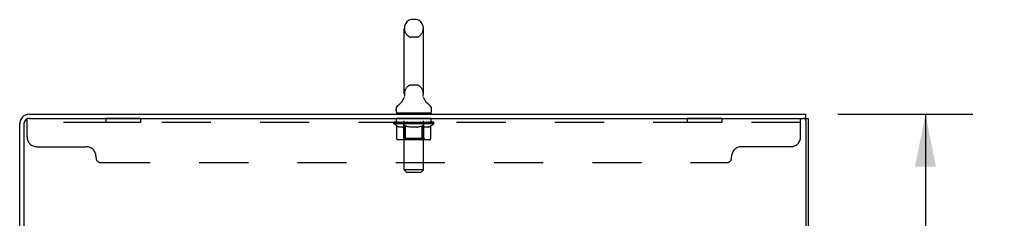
# Model space of a CAD drawing. Header units: inches. Extents: x 0 to 227, y 0 to 147.
# Tile 40 of 41: x 133.15 to 158.13, y 97.67 to 102.73. Entities that reach past the tile are written whole.
import ezdxf

# ---------------------------------------------------------------- set-up
doc = ezdxf.new("R2010")
doc.units = ezdxf.units.IN
doc.header["$LTSCALE"] = 12.466667
doc.header["$MEASUREMENT"] = 0
doc.linetypes.add('HIDDEN', pattern=[0.2, 0.1, -0.1])
doc.layers.get('0').update_dxf_attribs({"linetype": 'CONTINUOUS'})
for name, color, linetype in [('02___PRT_ALL_AXES', 7, 'CONTINUOUS'), ('DEFAULT_2', 8, 'HIDDEN'), ('DIMENSIONS', 7, 'CONTINUOUS')]:
    doc.layers.add(name, color=color, linetype=linetype)
doc.styles.get("Standard").update_dxf_attribs({"font": 'txt', "width": 0.8})
doc.dimstyles.new('DIMSTYLE_1', dxfattribs={"dimtxt": 1, "dimasz": 1.333333, "dimexe": 0.09, "dimexo": 0.07, "dimgap": 0.0375, "dimtad": 0, "dimtih": 1, "dimtoh": 1, "dimzin": 4, "dimdsep": 46, "dimtxsty": 'Standard', "dimblk": '_FILLED', "dimblk1": '_FILLED', "dimblk2": '_FILLED', "dimcen": 0.09, "dimadec": 0, "dimazin": 0, "dimtfac": 1, "dimtofl": 0, "dimtmove": 0, "dimatfit": 3, "dimldrblk": '_FILLED', "dimfxl": 0, "dimtolj": 1, "dimtzin": 4, "dimarcsym": 0})

# ---------------------------------------------------------------- blocks, each defined once
blk = doc.blocks.new('_FILLED')
at = {"color": 0, "linetype": 'ByBlock'}
blk.add_solid([(0, 0), (-1, 0.2), (-1, -0.2)], dxfattribs=at)
blk = doc.blocks.new('*D5')
at = {"layer": 'DIMENSIONS', "color": 2, "linetype": 'Continuous'}
for p, q in [((153.91, 100.321), (157.334, 100.321)), ((156.134, 100.321), (156.134, 56.321)), ((156.134, 10.321), (156.134, 54.321)), ((153.91, 10.321), (157.334, 10.321))]:
    blk.add_line(p, q, dxfattribs=at)
at = {"layer": 'DIMENSIONS', "color": 2, "linetype": 'Continuous', "xscale": 1.3333333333, "yscale": 1.3333333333, "zscale": 1.3333333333}
for p, rotation in [((156.134, 100.321), 90), ((156.134, 10.321), 270)]:
    blk.add_blockref('_FILLED', p, dxfattribs=dict(at, rotation=rotation))
at = {"layer": 'DIMENSIONS', "color": 2, "linetype": 'Continuous', "insert": (156.134, 55.821), "char_height": 1, "width": 4, "attachment_point": 2, "line_spacing_factor": 0.9}
blk.add_mtext('90.00', dxfattribs=at)

msp = doc.modelspace()

# ---------------------------------------------------------------- linework, layer by layer
at = {"color": 7, "linetype": 'Continuous'}
for p, q in [((143.218, 102.729), (143.09, 102.729)), ((142.912, 100.844), (142.912, 102.507)), ((143.395, 100.844), (143.395, 102.507)), ((142.915, 100.807), (142.916, 100.804)), ((142.916, 100.774), (142.915, 100.77)), ((142.916, 100.804), (142.916, 100.8)), ((142.916, 100.8), (142.916, 100.795)), ((142.916, 100.795), (142.916, 100.791)), ((142.916, 100.791), (142.916, 100.787)), ((142.916, 100.787), (142.916, 100.782)), ((142.916, 100.782), (142.916, 100.778)), ((142.916, 100.778), (142.916, 100.774)), ((143.391, 100.791), (143.391, 100.795)), ((143.391, 100.787), (143.391, 100.791)), ((143.391, 100.782), (143.391, 100.787)), ((143.392, 100.778), (143.391, 100.782)), ((143.392, 100.8), (143.392, 100.804)), ((143.392, 100.774), (143.392, 100.778)), ((143.393, 100.77), (143.392, 100.774)), ((142.702, 100.411), (142.702, 100.449)), ((143.606, 100.411), (143.606, 100.449)), ((142.716, 100.351), (142.716, 100.321)), ((143.591, 100.351), (142.716, 100.351)), ((143.591, 100.351), (143.591, 100.321)), ((153.101, 100.217), (153.048, 100.217)), ((153.102, 100.217), (153.102, 100.321)), ((153.102, 100.217), (153.154, 100.217))]:
    msp.add_line(p, q, dxfattribs=at)
at = {"color": 3, "linetype": 'Continuous'}
for p, q in [((133.4, 100.321), (153.102, 100.321)), ((133.401, 100.217), (153.039, 100.217)), ((153.154, 100.217), (153.154, 10.425)), ((133.154, 97.068), (133.154, 100.075)), ((133.258, 100.074), (133.258, 97.07)), ((153.102, 100.155), (153.102, 10.488))]:
    msp.add_line(p, q, dxfattribs=at)
at = {"color": 7, "linetype": 'Continuous'}
msp.add_lwpolyline([(143.391, 100.795), (143.392, 100.8), (143.392, 100.804), (143.393, 100.807)], dxfattribs=at)
for centre, radius, start, end in [((143.154, 102.507), 0.241, 123.1848, 180), ((143.09, 102.604), 0.125, 90, 123.1848), ((143.218, 102.604), 0.125, 56.8152, 90), ((143.154, 102.507), 0.241, 0, 56.8152), ((142.453, 100.95), 0.5, 306.7414, 337.1842), ((143.154, 100.844), 0.241, 180, 188.65), ((143.154, 100.844), 0.241, 351.35, 360), ((143.855, 100.95), 0.5, 202.8158, 233.2586), ((142.827, 100.449), 0.125, 126.7416, 180), ((143.481, 100.449), 0.125, 0, 53.2584), ((142.762, 100.411), 0.06, 180, 270), ((143.546, 100.411), 0.06, 270, 360)]:
    msp.add_arc(centre, radius, start, end, dxfattribs=at)
at = {"color": 3, "linetype": 'Continuous'}
for centre, radius, start, end in [((133.4, 100.075), 0.246, 90, 180), ((133.401, 100.074), 0.143, 90, 180), ((153.039, 100.155), 0.0625, 0, 90)]:
    msp.add_arc(centre, radius, start, end, dxfattribs=at)
at = {"layer": '02___PRT_ALL_AXES', "color": 8, "linetype": 'HIDDEN'}
for p, q in [((135.341, 100.217), (135.341, 100.113)), ((136.216, 100.217), (135.341, 100.217)), ((136.216, 100.217), (136.216, 100.113)), ((142.716, 100.113), (142.716, 100.217)), ((143.591, 100.217), (142.716, 100.217)), ((143.591, 100.113), (143.591, 100.217)), ((150.091, 100.217), (150.091, 100.113)), ((150.966, 100.217), (150.091, 100.217)), ((150.966, 100.217), (150.966, 100.113)), ((136.216, 100.113), (135.341, 100.113)), ((143.591, 100.113), (142.716, 100.113)), ((150.966, 100.113), (150.091, 100.113))]:
    msp.add_line(p, q, dxfattribs=at)
at = {"layer": 'DEFAULT_2', "color": 8, "linetype": 'HIDDEN'}
for p, q in [((143.218, 102.284), (143.09, 102.284)), ((143.218, 101.066), (143.09, 101.066)), ((133.341, 99.747), (133.341, 100.217)), ((133.401, 100.217), (133.341, 100.217)), ((142.904, 100.351), (142.904, 100.321)), ((142.905, 98.911), (142.905, 100.321)), ((143.403, 98.911), (143.403, 100.321)), ((143.404, 100.351), (143.404, 100.321)), ((152.966, 99.747), (152.966, 100.217)), ((152.966, 100.113), (133.341, 100.113)), ((142.648, 100.08), (142.648, 100.112)), ((142.648, 100.112), (142.893, 100.112)), ((142.725, 100.026), (142.648, 100.08)), ((143.66, 100.08), (142.648, 100.08)), ((142.649, 100.112), (142.649, 100.115)), ((142.745, 100.114), (142.649, 100.115)), ((142.655, 100.112), (142.655, 100.117)), ((142.662, 100.109), (142.662, 100.112)), ((142.662, 100.109), (143.645, 100.109)), ((142.669, 100.109), (142.669, 100.112)), ((142.67, 100.109), (142.67, 100.112)), ((142.678, 100.112), (142.678, 100.117)), ((142.691, 100.109), (142.691, 100.112)), ((142.693, 100.109), (142.693, 100.112)), ((142.715, 100.112), (142.715, 100.117)), ((142.725, 99.701), (142.725, 100.026)), ((142.725, 100.026), (142.737, 100.018)), ((142.727, 100.109), (142.727, 100.112)), ((142.729, 100.109), (142.729, 100.112)), ((142.749, 100.011), (142.737, 100.018)), ((142.745, 100.112), (142.745, 100.114)), ((142.76, 100.004), (142.749, 100.011)), ((142.772, 99.999), (142.76, 100.004)), ((142.766, 100.112), (142.766, 100.117)), ((142.767, 100.109), (142.767, 100.112)), ((142.768, 100.109), (142.768, 100.112)), ((142.77, 100.109), (142.77, 100.112)), ((142.783, 99.994), (142.772, 99.999)), ((142.776, 100.109), (142.776, 100.112)), ((142.776, 100.109), (142.776, 100.112)), ((142.779, 100.109), (142.779, 100.112)), ((142.781, 100.109), (142.781, 100.113)), ((142.795, 99.991), (142.783, 99.994)), ((142.785, 100.109), (142.785, 100.112)), ((142.87, 99.991), (142.795, 99.991)), ((142.796, 100.109), (142.796, 100.112)), ((142.811, 100.109), (142.811, 100.114)), ((142.811, 100.109), (142.811, 100.112)), ((142.827, 100.109), (142.827, 100.112)), ((142.828, 100.112), (142.828, 100.117)), ((142.836, 100.109), (142.836, 100.112)), ((142.84, 100.109), (142.84, 100.112)), ((142.847, 100.109), (142.847, 100.112)), ((142.856, 100.109), (142.856, 100.115)), ((142.868, 100.109), (142.868, 100.112)), ((142.87, 99.991), (142.881, 99.994)), ((142.871, 100.109), (142.871, 100.112)), ((142.893, 99.999), (142.881, 99.994)), ((142.904, 100.004), (142.892, 99.999)), ((142.893, 100.109), (142.893, 100.112)), ((142.946, 100.112), (142.897, 100.112)), ((142.901, 100.112), (142.901, 100.117)), ((142.904, 99.703), (142.904, 100.077)), ((142.916, 100.01), (142.904, 100.004)), ((142.906, 100.109), (142.906, 100.112)), ((142.91, 100.109), (142.91, 100.112)), ((142.915, 100.109), (142.915, 100.116)), ((142.927, 100.017), (142.915, 100.01)), ((142.918, 100.109), (142.918, 100.112)), ((142.927, 100.109), (142.927, 100.112)), ((142.939, 100.025), (142.927, 100.017)), ((142.939, 99.701), (142.939, 100.025)), ((142.939, 100.025), (142.962, 100.018)), ((142.946, 100.109), (142.946, 100.112)), ((143.006, 100.112), (142.959, 100.112)), ((142.985, 100.01), (142.962, 100.018)), ((142.975, 100.109), (142.975, 100.112)), ((142.981, 100.112), (142.981, 100.117)), ((142.984, 100.109), (142.984, 100.112)), ((143.008, 100.004), (142.985, 100.011)), ((142.986, 100.109), (142.986, 100.117)), ((142.988, 100.109), (142.988, 100.112)), ((142.994, 100.109), (142.994, 100.112)), ((143.006, 100.109), (143.006, 100.112)), ((143.03, 99.999), (143.008, 100.004)), ((143.07, 100.112), (143.027, 100.112)), ((143.053, 99.994), (143.03, 99.999)), ((143.037, 100.109), (143.037, 100.112)), ((143.075, 99.991), (143.052, 99.994)), ((143.062, 100.112), (143.154, 100.117)), ((143.066, 100.112), (143.066, 100.117)), ((143.066, 100.112), (143.066, 100.117)), ((143.066, 100.117), (143.066, 100.117)), ((143.066, 100.109), (143.066, 100.112)), ((143.069, 100.109), (143.069, 100.112)), ((143.07, 100.109), (143.07, 100.112)), ((143.071, 100.109), (143.071, 100.112)), ((143.233, 99.991), (143.075, 99.991)), ((143.137, 100.112), (143.099, 100.112)), ((143.103, 100.109), (143.103, 100.112)), ((143.137, 100.109), (143.137, 100.112)), ((143.152, 100.112), (143.152, 100.112)), ((143.152, 100.109), (143.152, 100.112)), ((143.152, 100.109), (143.152, 100.112)), ((143.154, 100.112), (143.154, 100.117)), ((143.154, 100.117), (143.245, 100.112)), ((143.156, 100.109), (143.156, 100.112)), ((143.156, 100.109), (143.156, 100.112)), ((143.156, 100.112), (143.156, 100.112)), ((143.17, 100.109), (143.17, 100.112)), ((143.171, 100.112), (143.209, 100.112)), ((143.205, 100.109), (143.205, 100.112)), ((143.233, 99.991), (143.255, 99.994)), ((143.237, 100.109), (143.237, 100.112)), ((143.237, 100.109), (143.237, 100.112)), ((143.237, 100.112), (143.281, 100.112)), ((143.238, 100.109), (143.238, 100.112)), ((143.241, 100.112), (143.241, 100.117)), ((143.241, 100.117), (143.242, 100.117)), ((143.241, 100.109), (143.241, 100.112)), ((143.242, 100.112), (143.242, 100.117)), ((143.277, 99.999), (143.255, 99.994)), ((143.27, 100.109), (143.27, 100.112)), ((143.299, 100.004), (143.277, 99.999)), ((143.321, 100.01), (143.299, 100.004)), ((143.302, 100.109), (143.302, 100.112)), ((143.302, 100.112), (143.349, 100.112)), ((143.314, 100.109), (143.314, 100.112)), ((143.32, 100.109), (143.32, 100.112)), ((143.344, 100.017), (143.321, 100.01)), ((143.322, 100.109), (143.322, 100.117)), ((143.324, 100.109), (143.324, 100.112)), ((143.327, 100.112), (143.327, 100.117)), ((143.333, 100.109), (143.333, 100.112)), ((143.367, 100.025), (143.344, 100.017)), ((143.362, 100.109), (143.362, 100.112)), ((143.362, 100.112), (143.411, 100.112)), ((143.367, 99.701), (143.367, 100.025)), ((143.367, 100.025), (143.378, 100.017)), ((143.389, 100.01), (143.378, 100.017)), ((143.381, 100.109), (143.381, 100.112)), ((143.4, 100.004), (143.389, 100.01)), ((143.39, 100.109), (143.39, 100.112)), ((143.393, 100.109), (143.393, 100.116)), ((143.398, 100.109), (143.398, 100.112)), ((143.411, 99.999), (143.4, 100.004)), ((143.402, 100.109), (143.402, 100.112)), ((143.404, 99.703), (143.404, 100.077)), ((143.407, 100.112), (143.407, 100.117)), ((143.422, 99.994), (143.411, 99.999)), ((143.415, 100.109), (143.415, 100.112)), ((143.415, 100.112), (143.576, 100.112)), ((143.432, 99.991), (143.422, 99.994)), ((143.515, 99.991), (143.432, 99.991)), ((143.437, 100.109), (143.437, 100.112)), ((143.439, 100.109), (143.439, 100.112)), ((143.452, 100.109), (143.452, 100.115)), ((143.461, 100.109), (143.461, 100.112)), ((143.468, 100.109), (143.468, 100.112)), ((143.471, 100.109), (143.471, 100.112)), ((143.479, 100.112), (143.479, 100.117)), ((143.48, 100.109), (143.48, 100.112)), ((143.497, 100.109), (143.497, 100.114)), ((143.497, 100.109), (143.497, 100.112)), ((143.512, 100.109), (143.512, 100.112)), ((143.515, 99.991), (143.526, 99.994)), ((143.523, 100.109), (143.523, 100.112)), ((143.526, 100.109), (143.526, 100.113)), ((143.537, 99.999), (143.526, 99.994)), ((143.529, 100.109), (143.529, 100.112)), ((143.532, 100.109), (143.532, 100.112)), ((143.532, 100.109), (143.532, 100.112)), ((143.548, 100.004), (143.537, 99.999)), ((143.538, 100.109), (143.538, 100.112)), ((143.54, 100.109), (143.54, 100.112)), ((143.541, 100.109), (143.541, 100.112)), ((143.542, 100.112), (143.542, 100.117)), ((143.559, 100.01), (143.548, 100.004)), ((143.57, 100.017), (143.558, 100.01)), ((143.581, 100.024), (143.569, 100.017)), ((143.579, 100.109), (143.579, 100.112)), ((143.581, 100.109), (143.581, 100.112)), ((143.581, 100.024), (143.66, 100.08)), ((143.581, 99.701), (143.581, 100.024)), ((143.592, 100.112), (143.592, 100.117)), ((143.615, 100.109), (143.615, 100.112)), ((143.617, 100.109), (143.617, 100.112)), ((143.63, 100.112), (143.63, 100.117)), ((143.638, 100.109), (143.638, 100.112)), ((143.638, 100.109), (143.638, 100.112)), ((143.645, 100.109), (143.645, 100.112)), ((143.652, 100.112), (143.652, 100.117)), ((143.66, 100.08), (143.66, 100.117)), ((142.904, 99.703), (142.872, 99.671)), ((143.404, 99.703), (142.904, 99.703)), ((143.356, 99.673), (143.358, 99.674)), ((143.358, 99.674), (143.36, 99.676)), ((143.404, 99.703), (143.436, 99.671)), ((133.591, 99.497), (134.841, 99.497)), ((143.546, 99.671), (142.759, 99.671)), ((143.35, 99.671), (143.352, 99.671)), ((152.716, 99.497), (151.466, 99.497)), ((135.091, 99.217), (135.091, 99.247)), ((151.216, 99.217), (151.216, 99.247)), ((135.216, 99.092), (151.091, 99.092)), ((142.965, 98.851), (142.905, 98.911)), ((143.403, 98.911), (142.905, 98.911)), ((142.965, 98.851), (143.343, 98.851)), ((143.343, 98.851), (143.403, 98.911))]:
    msp.add_line(p, q, dxfattribs=at)
for points in [[(142.759, 99.671), (142.755, 99.671), (142.751, 99.672), (142.747, 99.673), (142.743, 99.674), (142.739, 99.676), (142.736, 99.679), (142.733, 99.682), (142.73, 99.685), (142.728, 99.688), (142.726, 99.692), (142.725, 99.696), (142.725, 99.701)], [(142.956, 99.671), (142.954, 99.671), (142.952, 99.672), (142.95, 99.673), (142.948, 99.674), (142.946, 99.676), (142.944, 99.679), (142.943, 99.682), (142.942, 99.685), (142.94, 99.688), (142.94, 99.692), (142.939, 99.696), (142.939, 99.701)], [(143.352, 99.671), (143.354, 99.672), (143.356, 99.673)], [(143.36, 99.676), (143.361, 99.679), (143.363, 99.682), (143.364, 99.685), (143.365, 99.688)], [(143.361, 99.679), (143.363, 99.682), (143.364, 99.685)], [(143.365, 99.688), (143.366, 99.692), (143.367, 99.696), (143.367, 99.701)], [(143.366, 99.692), (143.367, 99.696), (143.367, 99.701)], [(143.546, 99.671), (143.551, 99.671), (143.555, 99.672), (143.559, 99.673), (143.563, 99.674), (143.566, 99.676), (143.57, 99.679), (143.573, 99.682), (143.575, 99.685), (143.578, 99.688), (143.579, 99.692), (143.58, 99.696), (143.581, 99.701)]]:
    msp.add_lwpolyline(points, dxfattribs=at)
for centre, radius, start, end in [((143.154, 102.507), 0.241, 180, 236.8152), ((143.154, 102.507), 0.241, 303.1848, 360), ((143.09, 102.409), 0.125, 236.8152, 270), ((143.218, 102.409), 0.125, 270, 303.1848), ((143.154, 100.844), 0.241, 123.1848, 180), ((143.09, 100.941), 0.125, 90, 123.1848), ((143.218, 100.941), 0.125, 56.8152, 90), ((143.154, 100.844), 0.241, 0, 56.8152), ((142.875, 100.321), 0.03, 0, 90), ((143.433, 100.321), 0.03, 90, 180), ((142.872, 100.077), 0.0318, 0, 90), ((143.436, 100.077), 0.0318, 90, 180), ((133.591, 99.747), 0.25, 180, 270), ((152.716, 99.747), 0.25, 270, 360), ((134.841, 99.247), 0.25, 0, 90), ((151.466, 99.247), 0.25, 90, 180), ((135.216, 99.217), 0.125, 180, 270), ((151.091, 99.217), 0.125, 270, 360)]:
    msp.add_arc(centre, radius, start, end, dxfattribs=at)
for centre, major_axis, ratio, start_param, end_param in [((143.154, 100.117), (0.506, 0.005), 0.05963, 9.249616, 9.431313), ((143.154, 100.117), (0.506, 0), 0.060556, -3.083241, -2.96706), ((142.612, 100.108), (0.158, 0.002), 0.05963, 0.25549, 1.295341), ((143.154, 100.117), (0.506, 0.011), 0.05688, 2.791345, 2.965878), ((142.667, 100.108), (0.158, -0.002), 0.05963, 0.605815, 1.645666), ((143.154, 100.117), (0.506, -0.005), 0.05963, -2.96643, -2.791898), ((142.612, 100.102), (0.158, 0.003), 0.05688, 1.20151, 1.294789), ((142.667, 100.102), (0.158, 0), 0.060556, 1.551758, 1.645036), ((142.632, 100.102), (0.158, 0.002), 0.05963, 1.170259, 1.376596), ((142.668, 100.104), (0.131, 0.001), 0.05963, 1.065228, 1.614276), ((142.652, 100.104), (0.131, 0.003), 0.05688, 0.890143, 1.43919), ((142.699, 100.104), (0.131, 0), 0.060556, 1.240391, 1.789438), ((142.609, 100.108), (0.158, 0.003), 0.05688, 0.080405, 1.120256), ((143.154, 100.117), (0.506, 0.015), 0.052395, 2.616403, 2.790936), ((142.717, 100.108), (0.158, -0.003), 0.05688, 0.7809, 1.820751), ((143.154, 100.117), (0.506, -0.011), 0.05688, -2.791345, -2.616812), ((142.609, 100.102), (0.158, 0.005), 0.052395, 1.026568, 1.119847), ((142.717, 100.102), (0.158, -0.002), 0.05963, 1.72692, 1.820198), ((142.652, 100.104), (0.131, 0.004), 0.052395, 0.715201, 1.264248), ((142.743, 100.104), (0.131, -0.001), 0.05963, 1.415553, 1.9646), ((143.154, 100.117), (0.506, 0.02), 0.046319, 2.441654, 2.616187), ((142.781, 100.108), (0.158, -0.005), 0.052395, 0.955842, 1.995693), ((142.623, 100.108), (0.158, 0.005), 0.052395, -0.094537, 0.945314), ((143.154, 100.117), (0.506, -0.015), 0.052395, -2.616403, -2.44187), ((142.623, 100.102), (0.158, 0.006), 0.046319, 0.851819, 0.945098), ((142.781, 100.102), (0.158, -0.003), 0.05688, 1.902006, 1.995284), ((142.666, 100.104), (0.131, 0.005), 0.046319, 0.540452, 1.089499), ((142.8, 100.104), (0.131, -0.003), 0.05688, 1.590638, 2.139686), ((142.632, 100.108), (0.158, 0), 0.060556, 0.430652, 0.777569), ((143.154, 100.117), (0.506, 0.024), 0.038841, 2.267123, 2.441656), ((142.855, 100.108), (0.158, -0.006), 0.046319, 1.130591, 2.170442), ((142.653, 100.108), (0.158, 0.006), 0.046319, -0.269286, 0.770565), ((143.154, 100.117), (0.506, -0.02), 0.046319, -2.441654, -2.267121), ((142.653, 100.102), (0.158, 0.007), 0.038841, 0.677289, 0.770567), ((142.855, 100.102), (0.158, -0.005), 0.052395, 2.076947, 2.170226), ((142.696, 100.104), (0.131, 0.006), 0.038841, 0.365921, 0.914969), ((142.867, 100.104), (0.131, -0.004), 0.052395, 1.76558, 2.314627), ((143.154, 100.117), (0.506, 0.027), 0.030195, 2.09281, 2.267343), ((142.939, 100.108), (0.158, -0.007), 0.038841, 1.305122, 2.344973), ((142.698, 100.108), (0.158, 0.007), 0.038841, -0.443817, 0.596034), ((143.154, 100.117), (0.506, -0.024), 0.038841, -2.267123, -2.092591), ((142.698, 100.102), (0.158, 0.008), 0.030195, 0.502975, 0.596254), ((142.939, 100.102), (0.158, -0.006), 0.046319, 2.251696, 2.344975), ((142.739, 100.104), (0.131, 0.007), 0.030195, 0.191608, 0.740655), ((142.944, 100.104), (0.131, -0.005), 0.046319, 1.940329, 2.489376), ((142.756, 100.108), (0.158, 0.008), 0.030195, -0.61813, 0.421721), ((143.154, 100.117), (0.506, 0.029), 0.020645, 1.918687, 2.09322), ((143.029, 100.108), (0.158, -0.008), 0.030195, 1.479435, 2.519286), ((143.154, 100.117), (0.506, -0.027), 0.030195, -2.09281, -1.918277), ((142.756, 100.102), (0.158, 0.009), 0.020645, 0.328852, 0.422131), ((143.029, 100.102), (0.158, -0.007), 0.038841, 2.426227, 2.519505), ((142.795, 100.104), (0.131, 0.007), 0.020645, 0.017485, 0.566532), ((143.026, 100.104), (0.131, -0.006), 0.038841, 2.11486, 2.663907), ((142.827, 100.108), (0.158, 0.009), 0.020645, -0.792253, 0.247598), ((143.154, 100.117), (0.506, 0.03), 0.010478, 1.744704, 1.919237), ((143.123, 100.108), (0.158, -0.009), 0.020645, 1.653558, 2.693409), ((143.154, 100.117), (0.506, -0.029), 0.020645, -1.918687, -1.744154), ((142.827, 100.102), (0.158, 0.009), 0.010478, 0.154869, 0.248148), ((143.123, 100.102), (0.158, -0.008), 0.030195, 2.60054, 2.693819), ((142.862, 100.104), (0.131, 0.008), 0.010478, 6.126688, 6.675735), ((143.113, 100.104), (0.131, -0.007), 0.030195, 2.289173, 2.83822), ((142.908, 100.108), (0.158, 0.009), 0.010478, -0.966236, -0.000846), ((143.218, 100.108), (0.158, -0.009), 0.010478, 1.827541, 2.867392), ((143.154, 100.117), (0.506, -0.03), 0.010478, -1.744704, -1.570171), ((143.218, 100.102), (0.158, -0.009), 0.020645, 2.774664, 2.867942), ((143.201, 100.104), (0.131, -0.007), 0.020645, 2.463296, 3.012344), ((143.089, 100.108), (0.158, 0.009), 0.010478, 0.274201, 1.314052), ((143.02, 100.104), (0.131, 0.008), 0.010478, -0.000483, 0.504314), ((142.996, 100.102), (0.158, 0.009), 0.010478, 0.099668, 0.192946), ((143.154, 100.117), (0.506, 0.03), 0.010478, -1.571421, -1.396888), ((143.311, 100.102), (0.158, -0.009), 0.010478, 2.948646, 3.041925), ((143.287, 100.104), (0.131, -0.008), 0.010478, 2.637279, 3.142076), ((143.184, 100.108), (0.158, 0.009), 0.020645, 0.448184, 1.488034), ((143.107, 100.104), (0.131, 0.007), 0.020645, 0.129249, 0.678296), ((143.089, 100.102), (0.158, 0.009), 0.020645, 0.273651, 0.366929), ((143.4, 100.108), (0.158, -0.009), 0.010478, -3.140747, -2.175357), ((143.154, 100.117), (0.506, 0.029), 0.020645, -1.397439, -1.222906), ((143.154, 100.117), (0.506, -0.03), 0.010478, 1.222355, 1.396888), ((143.278, 100.108), (0.158, 0.008), 0.030195, 0.622307, 1.662158), ((143.195, 100.104), (0.131, 0.007), 0.030195, 0.303372, 0.852419), ((143.445, 100.104), (0.131, -0.008), 0.010478, 2.749043, 3.29809), ((143.48, 100.108), (0.158, -0.009), 0.020645, 2.893995, 3.933846), ((143.184, 100.102), (0.158, 0.008), 0.030195, 0.447774, 0.541052), ((143.48, 100.102), (0.158, -0.009), 0.010478, 2.893445, 2.986723), ((143.154, 100.117), (0.506, 0.027), 0.030195, -1.223315, -1.048783), ((143.154, 100.117), (0.506, -0.029), 0.020645, 1.048373, 1.222906), ((143.369, 100.108), (0.158, 0.007), 0.038841, 0.79662, 1.836471), ((143.281, 100.104), (0.131, 0.006), 0.038841, 0.477686, 1.026733), ((143.512, 100.104), (0.131, -0.007), 0.020645, 2.57506, 3.124108), ((143.551, 100.108), (0.158, -0.008), 0.030195, 2.719872, 3.759723), ((143.452, 100.108), (0.158, 0.006), 0.046319, 0.971151, 2.011002), ((143.278, 100.102), (0.158, 0.007), 0.038841, 0.622087, 0.715366), ((143.551, 100.102), (0.158, -0.009), 0.020645, 2.719462, 2.812741), ((143.154, 100.117), (0.506, 0.024), 0.038841, -1.049002, -0.874469), ((143.154, 100.117), (0.506, -0.027), 0.030195, 0.87425, 1.048783), ((143.364, 100.104), (0.131, 0.005), 0.046319, 0.652216, 1.201263), ((143.527, 100.108), (0.158, 0.005), 0.052395, 1.1459, 2.185751), ((143.568, 100.104), (0.131, -0.007), 0.030195, 2.400937, 2.949985), ((143.61, 100.108), (0.158, -0.007), 0.038841, 2.545558, 3.585409), ((143.44, 100.104), (0.131, 0.004), 0.052395, 0.826965, 1.376012), ((143.369, 100.102), (0.158, 0.006), 0.046319, 0.796618, 0.889896), ((143.61, 100.102), (0.158, -0.008), 0.030195, 2.545339, 2.638617), ((143.591, 100.108), (0.158, 0.003), 0.05688, 1.320842, 2.360692), ((143.154, 100.117), (0.506, 0.02), 0.046319, -0.874471, -0.699939), ((143.154, 100.117), (0.506, -0.024), 0.038841, 0.699936, 0.874469), ((143.655, 100.108), (0.158, -0.006), 0.046319, 2.371028, 3.410879), ((143.612, 100.104), (0.131, -0.006), 0.038841, 2.226624, 2.775671), ((143.641, 100.108), (0.158, 0.002), 0.05963, 1.495927, 2.535778), ((143.508, 100.104), (0.131, 0.003), 0.05688, 1.001907, 1.550954), ((143.685, 100.108), (0.158, -0.005), 0.052395, 2.196279, 3.23613), ((143.452, 100.102), (0.158, 0.005), 0.052395, 0.971367, 1.064645), ((143.641, 100.104), (0.131, -0.005), 0.046319, 2.052093, 2.601141), ((143.676, 100.108), (0.158, 0), 0.060556, 1.671089, 2.71094), ((143.655, 100.102), (0.158, -0.007), 0.038841, 2.371026, 2.464304), ((143.698, 100.108), (0.158, -0.003), 0.05688, 2.021337, 3.061188), ((143.154, 100.117), (0.506, 0.015), 0.052395, -0.699723, -0.52519), ((143.154, 100.117), (0.506, -0.02), 0.046319, 0.525406, 0.699939), ((143.695, 100.108), (0.158, -0.002), 0.05963, 1.846251, 2.886102), ((143.565, 100.104), (0.131, 0.001), 0.05963, 1.176993, 1.72604), ((143.656, 100.104), (0.131, -0.004), 0.052395, 1.877344, 2.426392), ((143.609, 100.104), (0.131, 0), 0.060556, 1.352155, 1.901202), ((143.655, 100.104), (0.131, -0.003), 0.05688, 1.702402, 2.25145), ((143.64, 100.104), (0.131, -0.001), 0.05963, 1.527317, 2.076364), ((143.527, 100.102), (0.158, 0.003), 0.05688, 1.146309, 1.239587), ((143.685, 100.102), (0.158, -0.006), 0.046319, 2.196495, 2.289773), ((143.154, 100.117), (0.506, 0.011), 0.05688, -0.524781, -0.350248), ((143.154, 100.117), (0.506, -0.015), 0.052395, 0.350657, 0.52519), ((143.591, 100.102), (0.158, 0.002), 0.05963, 1.321394, 1.414673), ((143.698, 100.102), (0.158, -0.005), 0.052395, 2.021746, 2.115024), ((143.154, 100.117), (0.506, 0.005), 0.05963, -0.349695, -0.175162), ((143.154, 100.117), (0.506, -0.011), 0.05688, 0.175715, 0.350248), ((143.641, 100.102), (0.158, 0), 0.060556, 1.496556, 1.589835), ((143.695, 100.102), (0.158, -0.003), 0.05688, 1.846804, 1.940083), ((143.676, 100.102), (0.158, -0.002), 0.05963, 1.671719, 1.764997), ((143.154, 100.117), (0.506, 0), 0.060556, -0.174533, 0), ((143.154, 100.117), (0.506, -0.005), 0.05963, 0.000629, 0.175162)]:
    msp.add_ellipse(centre, major_axis=major_axis, ratio=ratio, start_param=start_param, end_param=end_param, dxfattribs=at)

# ---------------------------------------------------------------- dimensions: what is measured, and where the dimension line sits
at = {"layer": 'DIMENSIONS', "color": 2, "linetype": 'Continuous'}
dim = msp.add_linear_dim(base=(156.134, 100.321), p1=(153.84, 10.321), p2=(153.84, 100.321), angle=90, dimstyle='DIMSTYLE_1', dxfattribs=at)
dim.commit()
dim.dimension.update_dxf_attribs({"geometry": '*D5', "text_midpoint": (156.134, 55.321), "dimtype": 160})

doc.saveas('drawing.dxf')
